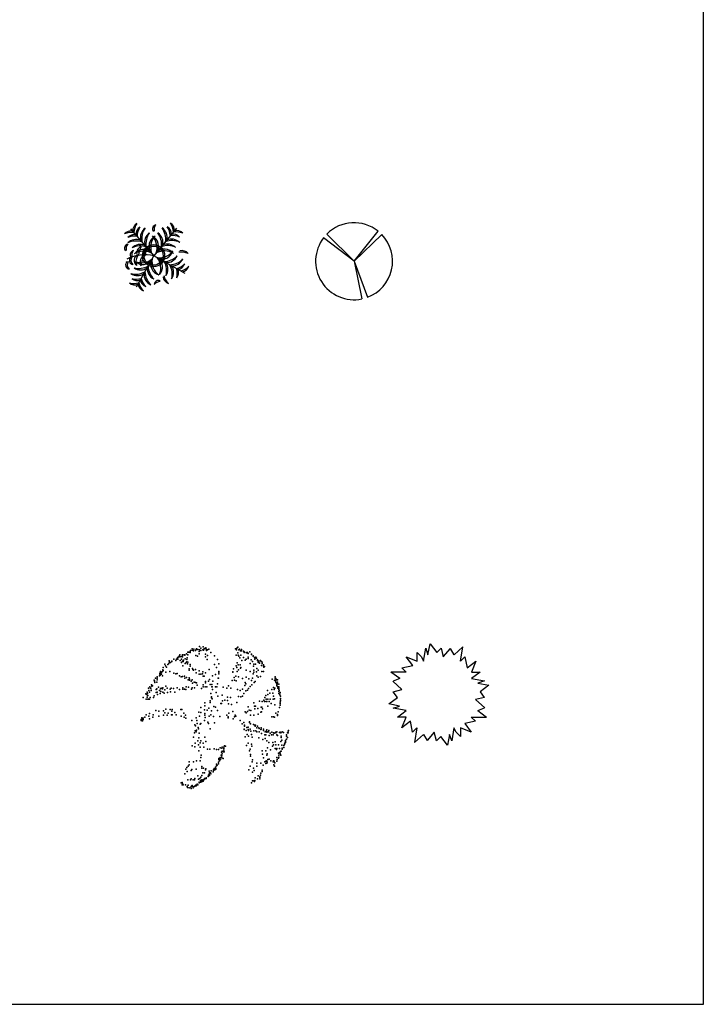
# Model space of a CAD drawing. Header units: millimetres. Extents: x 98.8 to 132.3, y 139.9 to 160.9.
# Tile 11 of 14: x 125 to 132.3, y 140 to 150.4. Entities that reach past the tile are written whole.
import ezdxf

# ---------------------------------------------------------------- set-up
doc = ezdxf.new("R2010")
doc.units = ezdxf.units.MM

msp = doc.modelspace()

# ---------------------------------------------------------------- linework, layer by layer
for p, q in [((126.184, 148.229), (126.432, 147.941)), ((126.673, 148.234), (126.432, 147.941)), ((128.27, 148.172, 2.826), (128.559, 147.883, 2.826)), ((128.559, 147.883, 2.826), (128.814, 148.202, 2.826)), ((128.854, 148.166, 2.826), (128.559, 147.883, 2.826)), ((128.559, 147.883, 2.826), (128.235, 148.132, 2.826)), ((126.245, 147.61), (126.432, 147.941)), ((126.763, 147.754), (126.432, 147.941)), ((128.559, 147.883, 2.826), (128.702, 147.5, 2.826)), ((128.559, 147.883, 2.826), (128.642, 147.483, 2.826)), ((129.298, 143.633), (129.321, 143.771)), ((129.321, 143.771), (129.344, 143.702)), ((129.344, 143.702), (129.367, 143.818)), ((129.367, 143.818), (129.437, 143.725)), ((129.46, 143.748), (129.483, 143.771)), ((129.483, 143.771), (129.506, 143.679)), ((129.506, 143.679), (129.583, 143.767)), ((129.622, 143.702), (129.583, 143.767)), ((129.622, 143.702), (129.716, 143.787)), ((129.691, 143.633), (129.716, 143.787)), ((129.113, 143.679), (129.229, 143.633)), ((129.182, 143.586), (129.113, 143.679)), ((129.229, 143.633), (129.229, 143.725)), ((129.229, 143.725), (129.275, 143.679)), ((129.275, 143.679), (129.298, 143.633)), ((129.437, 143.725), (129.46, 143.748)), ((129.691, 143.633), (129.737, 143.679)), ((129.737, 143.679), (129.76, 143.563)), ((129.067, 143.563), (129.182, 143.586)), ((129.113, 143.517), (129.067, 143.563)), ((129.76, 143.563), (129.853, 143.633)), ((129.853, 143.633), (129.807, 143.517)), ((129.044, 143.448), (128.951, 143.517)), ((129.113, 143.517), (128.953, 143.517)), ((129.044, 143.448), (128.973, 143.422)), ((129.807, 143.517), (129.899, 143.517)), ((129.899, 143.517), (129.807, 143.448)), ((129.807, 143.448), (129.945, 143.425)), ((129.067, 143.332), (128.971, 143.422)), ((129.945, 143.425), (129.876, 143.401)), ((129.876, 143.401), (129.991, 143.378)), ((129.991, 143.378), (129.899, 143.309)), ((128.927, 143.179), (129.019, 143.248)), ((128.974, 143.309), (129.067, 143.332)), ((129.019, 143.248), (128.974, 143.309)), ((129.944, 143.248), (129.851, 143.225)), ((129.899, 143.309), (129.942, 143.248)), ((129.042, 143.156), (128.927, 143.179)), ((128.973, 143.133), (129.042, 143.156)), ((129.112, 143.11), (128.973, 143.133)), ((129.851, 143.225), (129.947, 143.136)), ((129.874, 143.11), (129.945, 143.136)), ((129.019, 143.04), (129.112, 143.11)), ((129.112, 143.04), (129.019, 143.04)), ((129.065, 142.925), (129.112, 143.04)), ((129.805, 143.04), (129.965, 143.04)), ((129.805, 143.04), (129.851, 142.994)), ((129.874, 143.11), (129.967, 143.04)), ((129.158, 142.994), (129.065, 142.925)), ((129.181, 142.878), (129.158, 142.994)), ((129.227, 142.925), (129.181, 142.878)), ((129.227, 142.925), (129.203, 142.77)), ((129.62, 142.925), (129.597, 142.786)), ((129.643, 142.878), (129.62, 142.925)), ((129.805, 142.878), (129.69, 142.925)), ((129.69, 142.925), (129.69, 142.832)), ((129.851, 142.994), (129.736, 142.971)), ((129.736, 142.971), (129.805, 142.878)), ((129.296, 142.855), (129.203, 142.77)), ((129.296, 142.855), (129.336, 142.79)), ((129.412, 142.878), (129.336, 142.79)), ((129.435, 142.786), (129.412, 142.878)), ((129.481, 142.832), (129.458, 142.809)), ((129.551, 142.74), (129.481, 142.832)), ((129.574, 142.855), (129.551, 142.74)), ((129.597, 142.786), (129.574, 142.855)), ((129.69, 142.832), (129.643, 142.878)), ((129.458, 142.809), (129.435, 142.786))]:
    msp.add_line(p, q)
for radius in [0.118, 0.102]:
    msp.add_circle((126.428, 147.942), radius)
for centre, radius, start, end in [((126.295, 148.209), 0.0876, 120.9964, 184.3307), ((126.415, 148.177), 0.197, 147.2413, 176.5444), ((126.461, 148.227), 0.0437, 100.3627, 219.3682), ((126.528, 148.216), 0.095, 145.2387, 188.8313), ((126.443, 148.178), 0.197, 4.697, 34.0001), ((126.563, 148.212), 0.0876, 356.9107, 60.245), ((128.559, 147.883, 2.826), 0.409, 51.359, 134.9808), ((126.187, 148.117), 0.0876, 76.9107, 140.245), ((126.2, 147.993), 0.197, 84.697, 114.0001), ((126.221, 148.078), 0.0876, 76.9107, 140.245), ((126.234, 147.954), 0.197, 84.697, 114.0001), ((126.328, 148.17), 0.0876, 120.9964, 184.3307), ((126.449, 148.138), 0.197, 147.2413, 176.5444), ((126.409, 148.136), 0.121, 125.227, 195.3718), ((126.506, 148.12), 0.204, 145.5841, 189.2495), ((126.454, 148.084), 0.121, 125.227, 195.3718), ((126.551, 148.068), 0.204, 145.5841, 189.2495), ((126.498, 148.044), 0.118, 116.9861, 217.1948), ((126.576, 148.028), 0.179, 137.4329, 198.9542), ((126.364, 148.043), 0.118, 324.0466, 64.2553), ((126.286, 148.025), 0.179, 342.2872, 43.8085), ((126.309, 148.065), 0.204, 351.9919, 35.6573), ((126.407, 148.083), 0.121, 345.8696, 56.0144), ((126.451, 148.137), 0.121, 345.8696, 56.0144), ((126.353, 148.119), 0.204, 351.9919, 35.6573), ((126.53, 148.172), 0.0876, 356.9107, 60.245), ((126.41, 148.138), 0.197, 4.697, 34.0001), ((126.629, 147.958), 0.197, 67.2413, 96.5444), ((126.639, 148.082), 0.0876, 40.9964, 104.3307), ((126.662, 147.998), 0.197, 67.2413, 96.5444), ((126.672, 148.122), 0.0876, 40.9964, 104.3307), ((128.559, 147.883, 2.826), 0.409, 290.5434, 43.7462), ((126.163, 148.022), 0.0437, 100.3627, 219.3682), ((126.231, 148.011), 0.095, 145.2387, 188.8313), ((126.242, 147.993), 0.121, 65.8696, 136.0144), ((126.243, 147.894), 0.204, 71.9919, 115.6573), ((126.287, 147.941), 0.121, 65.8696, 136.0144), ((126.288, 147.842), 0.204, 71.9919, 115.6573), ((126.578, 147.845), 0.204, 65.5841, 109.2495), ((126.576, 147.944), 0.121, 45.227, 115.3718), ((126.622, 147.898), 0.204, 65.5841, 109.2495), ((126.62, 147.997), 0.121, 45.227, 115.3718), ((128.559, 147.883, 2.826), 0.409, 142.4128, 281.6817), ((126.333, 147.542), 0.41, 76.0979, 117.2792), ((126.224, 147.954), 0.0437, 100.3627, 219.3682), ((126.291, 147.943), 0.095, 145.2387, 188.8313), ((126.278, 147.89), 0.0582, 99.4951, 239.597), ((126.32, 147.891), 0.118, 44.0466, 144.2553), ((126.323, 147.812), 0.179, 62.2872, 123.8085), ((126.335, 147.88), 0.0949, 134.3743, 204.7177), ((126.314, 147.973), 0.066, 105.6072, 205.0241), ((126.458, 147.936), 0.19, 148.1966, 176.5149), ((126.384, 147.869), 0.0984, 122.0684, 199.9879), ((126.606, 147.773), 0.321, 146.0214, 168.7597), ((126.366, 147.976), 0.0427, 74.8464, 215.7486), ((126.399, 147.962), 0.0592, 111.0605, 189.2901), ((126.543, 147.814), 0.179, 57.4329, 118.9542), ((126.545, 147.894), 0.118, 36.9861, 137.1948), ((126.49, 148.099), 0.179, 262.2872, 323.8085), ((126.52, 148.025), 0.118, 244.0466, 344.2553), ((126.533, 148.083), 0.204, 271.9919, 315.6573), ((126.568, 147.99), 0.121, 265.8696, 336.0144), ((126.72, 147.784), 0.197, 67.2413, 96.5444), ((126.73, 147.908), 0.0876, 40.9964, 104.3307), ((126.174, 147.843), 0.0433, 127.6784, 263.4739), ((126.209, 147.846), 0.0608, 145.8052, 229.2747), ((126.214, 147.891), 0.0433, 127.6784, 263.4739), ((126.248, 147.894), 0.0608, 145.8052, 229.2747), ((126.3, 148.046), 0.179, 247.4329, 308.9542), ((126.312, 147.967), 0.118, 226.9861, 327.1948), ((126.516, 147.852), 0.118, 154.0466, 254.2553), ((126.59, 147.883), 0.179, 172.2872, 233.8085), ((126.326, 147.809), 0.179, 337.4329, 38.9542), ((126.405, 147.821), 0.118, 316.9861, 57.1948), ((126.363, 147.78), 0.204, 345.5841, 29.2495), ((126.46, 147.799), 0.121, 325.227, 35.3718), ((126.593, 148.049), 0.204, 271.9919, 315.6573), ((126.423, 147.746), 0.204, 345.5841, 29.2495), ((126.628, 147.956), 0.121, 265.8696, 336.0144), ((126.622, 147.996), 0.197, 284.697, 314.0001), ((126.676, 147.884), 0.0876, 276.9107, 340.245), ((126.237, 147.949), 0.204, 255.5841, 299.2495), ((126.256, 147.852), 0.121, 235.227, 305.3718), ((126.271, 148.01), 0.204, 255.5841, 299.2495), ((126.29, 147.912), 0.121, 235.227, 305.3718), ((126.447, 147.744), 0.121, 175.8696, 246.0144), ((126.54, 147.779), 0.204, 181.9919, 225.6573), ((126.481, 147.805), 0.121, 175.8696, 246.0144), ((126.574, 147.839), 0.204, 181.9919, 225.6573), ((126.728, 147.782), 0.197, 194.697, 224.0001), ((126.52, 147.765), 0.121, 325.227, 35.3718), ((126.483, 147.749), 0.197, 347.2413, 16.5444), ((126.607, 147.761), 0.0876, 320.9964, 24.3307), ((126.667, 147.971), 0.197, 284.697, 314.0001), ((126.722, 147.859), 0.0876, 276.9107, 340.245), ((126.215, 147.844), 0.197, 257.2413, 286.5444), ((126.226, 147.72), 0.0876, 230.9964, 294.3307), ((126.24, 147.89), 0.197, 257.2413, 286.5444), ((126.252, 147.765), 0.0876, 230.9964, 294.3307), ((126.35, 147.651), 0.0876, 186.9107, 250.245), ((126.462, 147.705), 0.197, 194.697, 224.0001), ((126.375, 147.696), 0.0876, 186.9107, 250.245), ((126.487, 147.751), 0.197, 194.697, 224.0001), ((126.503, 147.571), 0.095, 92.4101, 136.0027), ((126.479, 147.635), 0.0437, 61.8732, 180.8787), ((126.616, 147.728), 0.0876, 186.9107, 250.245)]:
    msp.add_arc(centre, radius, start, end)
for p in [(126.837, 143.764), (126.856, 143.761), (126.881, 143.758), (126.884, 143.764), (126.897, 143.758), (126.916, 143.79), (126.916, 143.755), (126.932, 143.772), (126.957, 143.784), (126.962, 143.761), (126.968, 143.767), (126.984, 143.775), (126.987, 143.761), (127.003, 143.755), (127.014, 143.761), (127.299, 143.764), (127.313, 143.77), (127.324, 143.781), (127.343, 143.761), (127.362, 143.758), (126.644, 143.653), (126.672, 143.653), (126.683, 143.667), (126.685, 143.653), (126.691, 143.676), (126.691, 143.676), (126.699, 143.687), (126.707, 143.701), (126.707, 143.678), (126.723, 143.684), (126.726, 143.653), (126.734, 143.701), (126.734, 143.698), (126.734, 143.678), (126.753, 143.701), (126.759, 143.696), (126.761, 143.701), (126.764, 143.659), (126.778, 143.71), (126.786, 143.667), (126.791, 143.701), (126.794, 143.73), (126.802, 143.73), (126.816, 143.733), (126.816, 143.727), (126.821, 143.747), (126.84, 143.75), (126.854, 143.744), (126.873, 143.747), (126.878, 143.693), (126.894, 143.687), (126.913, 143.735), (126.913, 143.71), (126.93, 143.747), (126.951, 143.753), (126.96, 143.75), (126.981, 143.707), (126.981, 143.681), (126.992, 143.747), (127, 143.693), (127.038, 143.724), (127.076, 143.69), (127.305, 143.696), (127.31, 143.753), (127.324, 143.721), (127.326, 143.696), (127.335, 143.753), (127.335, 143.687), (127.345, 143.667), (127.351, 143.744), (127.356, 143.698), (127.364, 143.744), (127.383, 143.741), (127.383, 143.673), (127.392, 143.733), (127.392, 143.727), (127.413, 143.724), (127.413, 143.656), (127.419, 143.721), (127.427, 143.724), (127.435, 143.716), (127.435, 143.676), (127.435, 143.661), (127.451, 143.733), (127.468, 143.707), (127.47, 143.704), (127.487, 143.69), (127.487, 143.687), (127.5, 143.673), (127.503, 143.656), (127.511, 143.67), (127.514, 143.676), (127.519, 143.667), (127.522, 143.664), (126.53, 143.565), (126.547, 143.602), (126.555, 143.582), (126.566, 143.57), (126.579, 143.599), (126.59, 143.61), (126.593, 143.636), (126.598, 143.622), (126.609, 143.619), (126.623, 143.633), (126.623, 143.63), (126.666, 143.639), (126.71, 143.641), (126.726, 143.619), (126.734, 143.633), (126.74, 143.582), (126.742, 143.63), (126.745, 143.644), (126.764, 143.61), (126.775, 143.619), (126.78, 143.627), (126.783, 143.65), (126.789, 143.604), (126.794, 143.622), (126.807, 143.553), (126.816, 143.579), (126.818, 143.599), (126.843, 143.556), (126.998, 143.65), (127.074, 143.599), (127.098, 143.565), (127.106, 143.65), (127.123, 143.604), (127.277, 143.553), (127.307, 143.584), (127.313, 143.567), (127.315, 143.616), (127.326, 143.596), (127.348, 143.596), (127.353, 143.559), (127.356, 143.567), (127.367, 143.641), (127.4, 143.644), (127.454, 143.607), (127.465, 143.647), (127.478, 143.63), (127.489, 143.579), (127.492, 143.602), (127.511, 143.602), (127.527, 143.556), (127.533, 143.647), (127.533, 143.641), (127.538, 143.622), (127.541, 143.636), (127.544, 143.633), (127.546, 143.633), (127.546, 143.622), (127.552, 143.616), (127.554, 143.613), (127.565, 143.641), (127.571, 143.63), (127.576, 143.587), (127.582, 143.624), (127.582, 143.607), (127.595, 143.596), (127.598, 143.579), (127.598, 143.579), (127.601, 143.57), (127.606, 143.576), (127.606, 143.576), (126.449, 143.451), (126.468, 143.468), (126.468, 143.453), (126.492, 143.476), (126.495, 143.505), (126.495, 143.496), (126.498, 143.485), (126.503, 143.522), (126.506, 143.51), (126.509, 143.516), (126.514, 143.516), (126.514, 143.496), (126.522, 143.525), (126.522, 143.476), (126.528, 143.542), (126.53, 143.533), (126.56, 143.516), (126.601, 143.525), (126.644, 143.505), (126.666, 143.499), (126.68, 143.502), (126.704, 143.479), (126.723, 143.468), (126.734, 143.471), (126.756, 143.473), (126.761, 143.451), (126.778, 143.459), (126.805, 143.539), (126.805, 143.456), (126.81, 143.442), (126.846, 143.545), (126.854, 143.539), (126.875, 143.545), (126.881, 143.51), (126.913, 143.53), (126.913, 143.496), (126.932, 143.496), (126.949, 143.499), (126.951, 143.519), (126.957, 143.473), (126.965, 143.473), (126.981, 143.51), (127.019, 143.545), (127.055, 143.479), (127.087, 143.49), (127.114, 143.453), (127.117, 143.453), (127.12, 143.516), (127.12, 143.499), (127.123, 143.525), (127.272, 143.519), (127.272, 143.516), (127.286, 143.459), (127.302, 143.473), (127.318, 143.525), (127.329, 143.542), (127.332, 143.468), (127.375, 143.448), (127.413, 143.539), (127.413, 143.462), (127.44, 143.445), (127.454, 143.522), (127.478, 143.453), (127.487, 143.499), (127.492, 143.516), (127.495, 143.539), (127.522, 143.519), (127.525, 143.479), (127.538, 143.536), (127.538, 143.462), (127.563, 143.471), (127.579, 143.522), (127.595, 143.525), (127.598, 143.525), (127.69, 143.442), (127.72, 143.468), (127.72, 143.451), (127.728, 143.448), (126.373, 143.345), (126.389, 143.362), (126.395, 143.345), (126.4, 143.345), (126.405, 143.382), (126.408, 143.377), (126.411, 143.368), (126.416, 143.371), (126.435, 143.431), (126.438, 143.425), (126.438, 143.422), (126.443, 143.408), (126.463, 143.411), (126.463, 143.34), (126.468, 143.434), (126.479, 143.357), (126.503, 143.34), (126.509, 143.348), (126.522, 143.34), (126.525, 143.351), (126.56, 143.368), (126.571, 143.345), (126.604, 143.337), (126.615, 143.345), (126.639, 143.342), (126.68, 143.351), (126.74, 143.351), (126.74, 143.337), (126.756, 143.337), (126.775, 143.362), (126.797, 143.436), (126.799, 143.357), (126.81, 143.431), (126.829, 143.422), (126.832, 143.337), (126.84, 143.436), (126.84, 143.351), (126.843, 143.399), (126.859, 143.411), (126.862, 143.351), (126.875, 143.408), (126.884, 143.402), (126.892, 143.379), (126.938, 143.342), (126.954, 143.359), (126.957, 143.382), (126.976, 143.362), (126.981, 143.416), (126.981, 143.402), (126.995, 143.362), (127.011, 143.422), (127.022, 143.439), (127.028, 143.385), (127.047, 143.362), (127.049, 143.385), (127.052, 143.362), (127.057, 143.422), (127.087, 143.362), (127.101, 143.362), (127.106, 143.394), (127.169, 143.357), (127.207, 143.348), (127.226, 143.371), (127.25, 143.348), (127.264, 143.428), (127.288, 143.431), (127.307, 143.425), (127.375, 143.337), (127.397, 143.374), (127.402, 143.408), (127.408, 143.394), (127.438, 143.342), (127.454, 143.365), (127.47, 143.428), (127.473, 143.382), (127.498, 143.405), (127.508, 143.419), (127.701, 143.354), (127.715, 143.431), (127.717, 143.431), (127.717, 143.345), (127.723, 143.431), (127.723, 143.422), (127.723, 143.422), (127.728, 143.411), (127.734, 143.399), (127.737, 143.434), (127.737, 143.382), (127.739, 143.371), (127.745, 143.434), (127.745, 143.411), (127.745, 143.391), (127.75, 143.359), (127.75, 143.345), (127.758, 143.337), (127.761, 143.388), (127.761, 143.359), (127.761, 143.348), (126.319, 143.248), (126.346, 143.285), (126.354, 143.28), (126.359, 143.305), (126.359, 143.251), (126.362, 143.288), (126.367, 143.268), (126.378, 143.322), (126.384, 143.305), (126.392, 143.248), (126.403, 143.325), (126.403, 143.32), (126.427, 143.246), (126.433, 143.265), (126.457, 143.331), (126.457, 143.3), (126.468, 143.305), (126.471, 143.28), (126.49, 143.322), (126.498, 143.288), (126.506, 143.311), (126.525, 143.305), (126.539, 143.294), (126.549, 143.328), (126.577, 143.302), (126.609, 143.308), (126.655, 143.305), (126.704, 143.334), (126.772, 143.334), (127.038, 143.291), (127.044, 143.254), (127.044, 143.243), (127.052, 143.234), (127.055, 143.334), (127.093, 143.302), (127.112, 143.26), (127.158, 143.271), (127.215, 143.251), (127.245, 143.248), (127.321, 143.331), (127.332, 143.257), (127.348, 143.32), (127.356, 143.254), (127.375, 143.263), (127.389, 143.291), (127.408, 143.317), (127.427, 143.325), (127.612, 143.248), (127.62, 143.268), (127.639, 143.322), (127.641, 143.28), (127.663, 143.294), (127.685, 143.334), (127.696, 143.294), (127.704, 143.26), (127.709, 143.334), (127.712, 143.234), (127.758, 143.334), (127.758, 143.311), (127.758, 143.291), (127.761, 143.331), (127.764, 143.322), (127.769, 143.277), (127.772, 143.3), (127.772, 143.297), (127.777, 143.26), (127.777, 143.237), (126.348, 143.231), (126.367, 143.231), (126.378, 143.231), (126.384, 143.231), (126.93, 143.14), (126.973, 143.189), (126.973, 143.157), (127.014, 143.134), (127.03, 143.211), (127.03, 143.194), (127.068, 143.152), (127.087, 143.146), (127.144, 143.183), (127.15, 143.183), (127.161, 143.211), (127.185, 143.22), (127.215, 143.214), (127.223, 143.18), (127.256, 143.174), (127.313, 143.194), (127.435, 143.149), (127.492, 143.189), (127.5, 143.154), (127.511, 143.154), (127.536, 143.132), (127.554, 143.208), (127.571, 143.146), (127.579, 143.143), (127.582, 143.203), (127.601, 143.22), (127.606, 143.203), (127.625, 143.231), (127.625, 143.206), (127.633, 143.203), (127.641, 143.154), (127.644, 143.231), (127.658, 143.203), (127.669, 143.231), (127.677, 143.183), (127.699, 143.228), (127.717, 143.171), (127.766, 143.14), (127.772, 143.166), (127.775, 143.197), (127.775, 143.183), (127.777, 143.22), (127.777, 143.211), (126.302, 143.032), (126.319, 143.029), (126.335, 143.038), (126.348, 143.063), (126.378, 143.049), (126.384, 143.077), (126.422, 143.038), (126.425, 143.063), (126.452, 143.109), (126.484, 143.103), (126.484, 143.049), (126.533, 143.106), (126.533, 143.058), (126.549, 143.086), (126.56, 143.123), (126.571, 143.06), (126.582, 143.08), (126.606, 143.12), (126.62, 143.063), (126.623, 143.103), (126.626, 143.12), (126.626, 143.063), (126.653, 143.089), (126.669, 143.063), (126.718, 143.12), (126.723, 143.049), (126.729, 143.12), (126.729, 143.12), (126.75, 143.08), (126.753, 143.04), (126.767, 143.06), (126.772, 143.026), (126.881, 143.032), (126.908, 143.092), (126.916, 143.049), (126.93, 143.089), (126.97, 143.117), (126.973, 143.077), (126.973, 143.058), (126.976, 143.035), (126.998, 143.112), (127.019, 143.049), (127.036, 143.063), (127.044, 143.106), (127.066, 143.046), (127.106, 143.109), (127.133, 143.046), (127.207, 143.058), (127.22, 143.043), (127.22, 143.032), (127.229, 143.08), (127.272, 143.1), (127.288, 143.043), (127.294, 143.058), (127.302, 143.049), (127.402, 143.095), (127.411, 143.083), (127.427, 143.1), (127.443, 143.112), (127.459, 143.058), (127.462, 143.109), (127.495, 143.058), (127.506, 143.126), (127.541, 143.069), (127.568, 143.092), (127.574, 143.095), (127.587, 143.126), (127.685, 143.043), (127.701, 143.043), (127.712, 143.04), (127.726, 143.08), (127.745, 143.066), (127.745, 143.055), (127.753, 143.095), (126.297, 143.015), (126.297, 143.003), (126.302, 143.018), (126.308, 143.003), (126.308, 142.998), (126.31, 142.998), (126.319, 143.015), (126.386, 143.02), (126.835, 143.003), (126.867, 142.958), (126.875, 142.946), (126.889, 143.003), (126.892, 142.972), (126.903, 142.929), (126.922, 142.964), (126.932, 142.972), (126.968, 143.003), (127.006, 142.986), (127.011, 142.972), (127.076, 142.978), (127.275, 143.02), (127.348, 143.003), (127.37, 142.969), (127.386, 142.981), (127.394, 142.955), (127.394, 142.941), (127.419, 142.929), (127.435, 142.932), (127.446, 142.989), (127.446, 142.981), (127.459, 142.969), (127.489, 142.961), (127.506, 142.955), (127.508, 142.944), (127.511, 142.955), (127.511, 142.955), (127.527, 142.926), (127.533, 142.944), (127.546, 142.926), (127.552, 142.918), (127.571, 142.924), (126.851, 142.824), (126.862, 142.872), (126.87, 142.892), (126.881, 142.881), (126.886, 142.901), (126.905, 142.915), (126.908, 142.818), (126.911, 142.867), (126.973, 142.824), (127.028, 142.915), (127.392, 142.912), (127.392, 142.907), (127.402, 142.83), (127.411, 142.895), (127.424, 142.855), (127.432, 142.907), (127.438, 142.895), (127.438, 142.835), (127.454, 142.912), (127.462, 142.889), (127.47, 142.855), (127.476, 142.824), (127.495, 142.892), (127.514, 142.892), (127.525, 142.884), (127.546, 142.818), (127.549, 142.884), (127.568, 142.907), (127.571, 142.909), (127.576, 142.864), (127.595, 142.898), (127.598, 142.909), (127.609, 142.85), (127.614, 142.884), (127.622, 142.85), (127.625, 142.889), (127.631, 142.904), (127.631, 142.878), (127.641, 142.884), (127.65, 142.881), (127.652, 142.895), (127.655, 142.844), (127.669, 142.869), (127.682, 142.852), (127.685, 142.878), (127.699, 142.852), (127.704, 142.872), (127.709, 142.867), (127.723, 142.875), (127.726, 142.878), (127.728, 142.872), (127.737, 142.884), (127.739, 142.85), (127.747, 142.844), (127.766, 142.875), (127.775, 142.878), (127.78, 142.872), (127.783, 142.835), (127.783, 142.821), (127.796, 142.881), (127.81, 142.875), (127.84, 142.838), (127.842, 142.852), (127.842, 142.85), (127.851, 142.872), (127.851, 142.821), (127.859, 142.889), (127.859, 142.872), (127.861, 142.898), (126.84, 142.733), (126.867, 142.724), (126.87, 142.761), (126.897, 142.787), (126.905, 142.744), (126.922, 142.767), (126.922, 142.718), (126.932, 142.787), (126.954, 142.761), (126.962, 142.718), (126.984, 142.781), (127.136, 142.713), (127.155, 142.71), (127.158, 142.721), (127.174, 142.718), (127.182, 142.733), (127.193, 142.73), (127.416, 142.736), (127.435, 142.761), (127.468, 142.753), (127.473, 142.73), (127.59, 142.801), (127.614, 142.81), (127.633, 142.787), (127.639, 142.713), (127.652, 142.77), (127.693, 142.73), (127.696, 142.77), (127.701, 142.744), (127.72, 142.775), (127.726, 142.744), (127.756, 142.744), (127.78, 142.778), (127.791, 142.795), (127.791, 142.741), (127.796, 142.71), (127.813, 142.736), (127.813, 142.716), (127.821, 142.75), (127.821, 142.747), (127.823, 142.761), (127.829, 142.781), (127.829, 142.77), (127.832, 142.79), (127.84, 142.804), (126.908, 142.679), (126.932, 142.61), (126.935, 142.636), (127, 142.699), (127.025, 142.699), (127.071, 142.701), (127.098, 142.696), (127.117, 142.696), (127.136, 142.61), (127.147, 142.636), (127.15, 142.667), (127.15, 142.61), (127.152, 142.627), (127.155, 142.605), (127.158, 142.676), (127.158, 142.647), (127.169, 142.67), (127.174, 142.704), (127.174, 142.687), (127.177, 142.67), (127.449, 142.679), (127.454, 142.699), (127.457, 142.642), (127.457, 142.624), (127.584, 142.681), (127.587, 142.644), (127.598, 142.605), (127.622, 142.679), (127.631, 142.636), (127.636, 142.65), (127.671, 142.69), (127.72, 142.707), (127.734, 142.696), (127.737, 142.707), (127.737, 142.61), (127.756, 142.656), (127.758, 142.636), (127.758, 142.613), (127.766, 142.707), (127.769, 142.664), (127.775, 142.647), (127.777, 142.673), (127.78, 142.633), (127.785, 142.676), (127.796, 142.699), (126.783, 142.505), (126.797, 142.519), (126.807, 142.565), (126.807, 142.53), (126.854, 142.565), (126.886, 142.576), (126.922, 142.576), (126.941, 142.513), (127.085, 142.508), (127.098, 142.539), (127.098, 142.522), (127.104, 142.528), (127.117, 142.559), (127.117, 142.542), (127.12, 142.599), (127.12, 142.587), (127.128, 142.573), (127.136, 142.596), (127.139, 142.59), (127.139, 142.587), (127.169, 142.599), (127.454, 142.516), (127.476, 142.565), (127.481, 142.585), (127.525, 142.55), (127.525, 142.519), (127.568, 142.55), (127.593, 142.528), (127.612, 142.562), (127.62, 142.545), (127.625, 142.573), (127.625, 142.57), (127.631, 142.57), (127.631, 142.548), (127.636, 142.559), (127.644, 142.59), (127.655, 142.593), (127.674, 142.576), (127.699, 142.565), (127.701, 142.573), (127.707, 142.576), (127.707, 142.53), (127.709, 142.565), (127.712, 142.519), (127.717, 142.553), (127.739, 142.57), (127.742, 142.587), (127.756, 142.602), (126.761, 142.436), (126.772, 142.485), (126.786, 142.462), (126.829, 142.471), (126.835, 142.482), (126.881, 142.485), (126.9, 142.414), (126.932, 142.402), (126.941, 142.496), (126.941, 142.419), (126.951, 142.445), (126.96, 142.496), (126.97, 142.445), (126.981, 142.479), (126.984, 142.488), (127.009, 142.408), (127.011, 142.422), (127.019, 142.465), (127.019, 142.431), (127.022, 142.448), (127.022, 142.419), (127.033, 142.448), (127.036, 142.436), (127.041, 142.468), (127.06, 142.459), (127.066, 142.479), (127.066, 142.471), (127.071, 142.493), (127.079, 142.479), (127.079, 142.479), (127.09, 142.493), (127.09, 142.485), (127.44, 142.479), (127.481, 142.454), (127.489, 142.496), (127.498, 142.471), (127.538, 142.414), (127.557, 142.405), (127.557, 142.397), (127.563, 142.422), (127.568, 142.442), (127.582, 142.476), (127.582, 142.462), (126.721, 142.34), (126.731, 142.345), (126.731, 142.32), (126.734, 142.334), (126.742, 142.32), (126.769, 142.32), (126.786, 142.303), (126.789, 142.291), (126.794, 142.374), (126.797, 142.317), (126.821, 142.374), (126.824, 142.294), (126.827, 142.382), (126.832, 142.305), (126.84, 142.311), (126.84, 142.311), (126.846, 142.303), (126.848, 142.371), (126.862, 142.371), (126.862, 142.303), (126.867, 142.385), (126.87, 142.308), (126.878, 142.317), (126.881, 142.308), (126.886, 142.314), (126.892, 142.328), (126.9, 142.32), (126.905, 142.38), (126.911, 142.348), (126.911, 142.34), (126.916, 142.345), (126.919, 142.388), (126.927, 142.365), (126.93, 142.354), (126.93, 142.348), (126.941, 142.374), (126.946, 142.357), (126.946, 142.354), (126.957, 142.374), (126.957, 142.357), (126.957, 142.357), (126.962, 142.374), (126.968, 142.385), (126.973, 142.382), (126.987, 142.394), (126.987, 142.388), (127.47, 142.342), (127.481, 142.36), (127.495, 142.362), (127.498, 142.357), (127.5, 142.354), (127.506, 142.365), (127.508, 142.394), (127.533, 142.382), (127.557, 142.382), (126.805, 142.286), (126.827, 142.28), (126.848, 142.288)]:
    msp.add_point(p)
at = {"layer": 'Defpoints'}
msp.add_lwpolyline([(116.071, 139.987), (132.271, 139.987), (132.271, 160.912), (116.071, 160.912)], close=True, dxfattribs=at)

doc.saveas('drawing.dxf')
